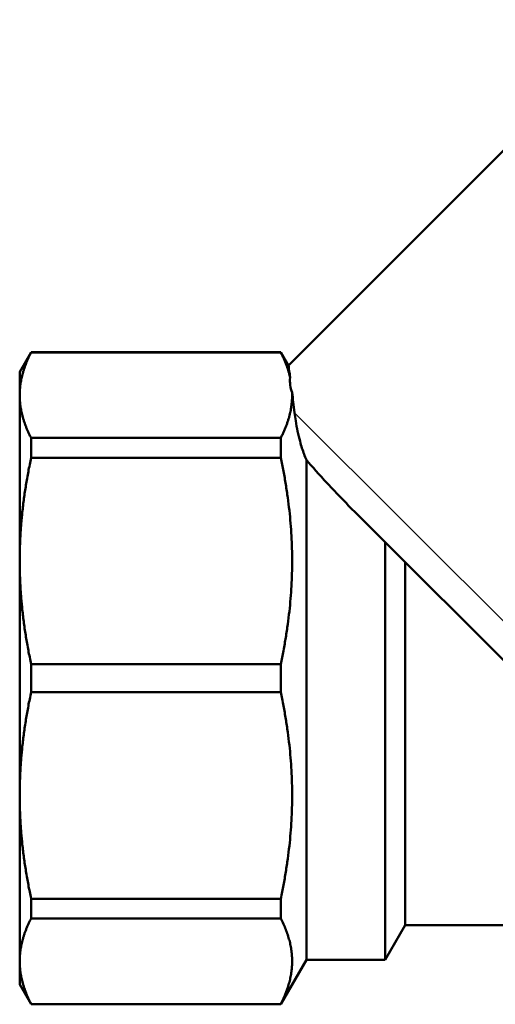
# Model space of a CAD drawing. Header units: millimetres. Extents: x 33 to 194, y 73 to 246.
# Tile 6 of 10: x 33 to 57, y 180 to 230. Entities that reach past the tile are written whole.
import ezdxf

# ---------------------------------------------------------------- set-up
doc = ezdxf.new("R2010")
doc.units = ezdxf.units.MM
doc.layers.add('Видимые тонкие (ГОСТ)', color=7, linetype='Continuous', lineweight=35)
doc.layers.add('Видимый контур (ГОСТ)', color=7, linetype='Continuous', lineweight=50)

msp = doc.modelspace()

# ---------------------------------------------------------------- linework, layer by layer
at = {"layer": 'Видимые тонкие (ГОСТ)'}
msp.add_line((46.554, 210.035), (64.676, 191.934), dxfattribs=at)
at = {"layer": 'Видимый контур (ГОСТ)'}
for p, q in [((63.733, 229.92), (46.25, 212.416)), ((32.654, 212.101), (33.232, 213.101)), ((33.232, 213.086), (33.232, 213.101)), ((45.855, 213.101), (33.232, 213.101)), ((45.855, 213.086), (33.232, 213.086)), ((45.855, 213.101), (45.855, 213.086)), ((46.25, 212.416), (45.855, 213.101)), ((32.654, 212.101), (32.654, 210.921)), ((32.654, 210.921), (32.654, 202.533)), ((33.232, 207.759), (33.232, 208.756)), ((45.855, 208.756), (33.232, 208.756)), ((45.855, 208.756), (45.855, 207.759)), ((45.855, 207.759), (33.232, 207.759)), ((47.154, 207.651), (47.154, 182.351)), ((58.651, 195.972), (50.189, 204.425)), ((51.144, 203.471), (51.144, 182.351)), ((32.654, 202.533), (32.654, 190.669)), ((52.154, 202.462), (52.154, 184.101)), ((33.232, 195.896), (33.232, 197.306)), ((45.855, 197.306), (33.232, 197.306)), ((45.855, 197.306), (45.855, 195.896)), ((45.855, 195.896), (33.232, 195.896)), ((32.654, 190.669), (32.654, 182.281)), ((33.232, 184.446), (33.232, 185.443)), ((45.855, 185.443), (33.232, 185.443)), ((45.855, 185.443), (45.855, 184.446)), ((45.855, 184.446), (33.232, 184.446)), ((52.154, 184.101), (51.144, 182.351)), ((79.654, 184.101), (52.154, 184.101)), ((47.154, 182.351), (45.855, 180.101)), ((51.144, 182.351), (47.154, 182.351)), ((32.654, 182.281), (32.654, 181.101)), ((32.654, 181.101), (33.232, 180.101)), ((33.232, 180.101), (33.232, 180.116)), ((45.855, 180.116), (33.232, 180.116)), ((45.855, 180.101), (33.232, 180.101)), ((45.855, 180.116), (45.855, 180.101))]:
    msp.add_line(p, q, dxfattribs=at)
msp.add_ellipse((68.412, 213.378), major_axis=(-22.085, -1.881), ratio=0.268131, start_param=6.229875, end_param=6.359842, dxfattribs=at)
for points, weights in [([(33.232, 213.086), (32.654, 211.97), (32.654, 210.921)], [1.02313354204, 1.02768567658, 1]), ([(46.331, 211.815), (46.192, 212.434), (45.855, 213.086)], [1.15706786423, 1.14818790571, 1.12723882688]), ([(32.654, 210.921), (32.654, 209.872), (33.232, 208.756)], [1, 1.02768567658, 1.02313354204]), ([(45.855, 208.756), (46.467, 209.938), (46.43, 211.049)], [1.12723882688, 1.16581699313, 1.16346636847]), ([(33.232, 207.759), (32.654, 205.064), (32.654, 202.533)], [1.02313354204, 1.02768567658, 1]), ([(45.855, 197.306), (46.975, 202.533), (45.855, 207.759)], [1.12723882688, 1.19996391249, 1.12723882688]), ([(32.654, 202.533), (32.654, 200.001), (33.232, 197.306)], [1, 1.02768567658, 1.02313354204]), ([(33.232, 195.896), (32.654, 193.201), (32.654, 190.669)], [1.02313354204, 1.02768567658, 1]), ([(45.855, 185.443), (46.975, 190.669), (45.855, 195.896)], [1.12723882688, 1.19996391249, 1.12723882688]), ([(32.654, 190.669), (32.654, 188.138), (33.232, 185.443)], [1, 1.02768567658, 1.02313354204]), ([(33.232, 184.446), (32.654, 183.329), (32.654, 182.281)], [1.02313354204, 1.02768567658, 1]), ([(45.855, 180.116), (46.975, 182.281), (45.855, 184.446)], [1.12723882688, 1.19996391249, 1.12723882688]), ([(32.654, 182.281), (32.654, 181.232), (33.232, 180.116)], [1, 1.02768567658, 1.02313354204])]:
    msp.add_rational_spline(points, weights, degree=2, dxfattribs=at)
for points, knots in [([(46.331, 211.815), (46.314, 211.944), (46.3, 212.053), (46.263, 212.327), (46.25, 212.416), (46.25, 212.416)], [5.2869142, 5.2869142, 5.2869142, 5.2869142, 5.4059846, 5.4059846, 5.658719, 5.658719, 5.658719, 5.658719]), ([(47.154, 207.651), (47.112, 207.743), (47.073, 207.839), (46.964, 208.13), (46.894, 208.35), (46.741, 208.916), (46.667, 209.268), (46.589, 209.757), (46.57, 209.897), (46.554, 210.035)], [3.2860818, 3.2860818, 3.2860818, 3.2860818, 3.3326406, 3.3326406, 3.4286924, 3.4286924, 3.5627909, 3.5627909, 3.6169672, 3.6169672, 3.6169672, 3.6169672]), ([(50.189, 204.425), (50.053, 204.561), (49.918, 204.696), (49.234, 205.383), (48.701, 205.93), (47.795, 206.908), (47.448, 207.302), (47.154, 207.651)], [1.0679444, 1.0679444, 1.0679444, 1.0679444, 1.1167524, 1.1167524, 1.3169499, 1.3169499, 1.4845644, 1.4845644, 1.4845644, 1.4845644])]:
    msp.add_open_spline(points, degree=3, knots=knots, dxfattribs=at)
msp.add_open_spline([(46.554, 210.035), (46.51, 210.41), (46.468, 210.751), (46.43, 211.049)], degree=3, dxfattribs=at)

doc.saveas('drawing.dxf')
